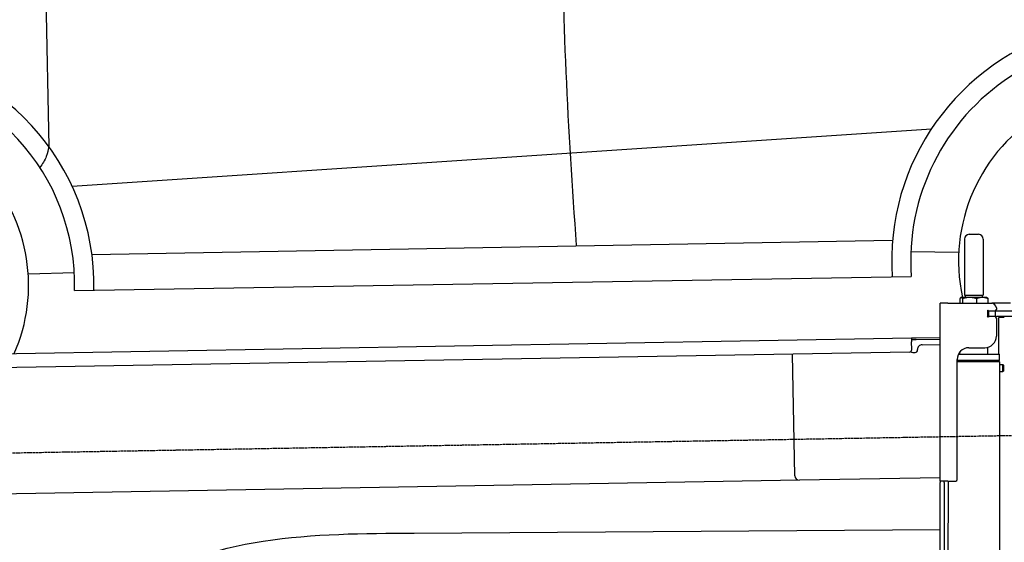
# Model space of a CAD drawing. Header units: millimetres. Extents: x 552 to 7231, y 5317 to 13136.
# Tile 4 of 6: x 2478 to 4585, y 10192 to 11309. Entities that reach past the tile are written whole.
import ezdxf

# ---------------------------------------------------------------- set-up
doc = ezdxf.new("R2010")
doc.units = ezdxf.units.MM
doc.linetypes.add('GEN3', pattern=[6.25, 5, -1.25])
doc.layers.get('0').update_dxf_attribs({"lineweight": 25})
doc.layers.add('3', color=6, linetype='GEN3', lineweight=25)
doc.layers.add('Car', color=10, linetype='Continuous')

msp = doc.modelspace()

# ---------------------------------------------------------------- linework, layer by layer
for p, q in [((4509.57, 10849.98), (4529.57, 10849.98)), ((4499.57, 10839.98), (4499.57, 10719.98)), ((4539.57, 10839.98), (4539.57, 10719.98)), ((4447.57, 10322.48), (4447.57, 10702.48)), ((4463.57, 10702.48), (4447.57, 10702.48)), ((4447.57, 10322.48), (4447.57, 10702.48)), ((4463.57, 10702.48), (4557.57, 10702.48)), ((4489.65, 10712.52), (4489.65, 10702.48)), ((4492.07, 10714.98), (4491.61, 10714.71)), ((4492.52, 10714.98), (4492.07, 10714.98)), ((4510.35, 10714.98), (4492.52, 10714.98)), ((4495.39, 10712.52), (4495.39, 10702.48)), ((4499.57, 10719.98), (4539.57, 10719.98)), ((4501.57, 10714.98), (4501.57, 10719.98)), ((4537.39, 10714.98), (4510.35, 10714.98)), ((4525.31, 10712.52), (4525.31, 10702.48)), ((4547.07, 10714.98), (4537.39, 10714.98)), ((4537.57, 10714.98), (4537.57, 10719.98)), ((4547.07, 10714.98), (4547.53, 10714.71)), ((4549.48, 10712.52), (4549.48, 10702.48)), ((4597.57, 10702.48), (4557.57, 10702.48)), ((4550.57, 10685.98), (4548.7, 10685.98)), ((4549.57, 10676.62), (4549.57, 10683.83)), ((4550.57, 10685.98), (4551.57, 10685.98)), ((4550.57, 10685.98), (4550.57, 10673.98)), ((4564.57, 10685.98), (4551.57, 10685.98)), ((4552.21, 10686.48), (4564.57, 10686.48)), ((4564.57, 10685.98), (4565.57, 10685.98)), ((4567.74, 10685.98), (4565.57, 10685.98)), ((4565.57, 10673.98), (4565.57, 10685.98)), ((4567.57, 10692.48), (4567.57, 10689.48)), ((4603.4, 10685.98), (4567.74, 10685.98)), ((4548.68, 10673.98), (4548.57, 10673.98)), ((4550.57, 10673.98), (4548.68, 10673.98)), ((4551.57, 10673.98), (4550.57, 10673.98)), ((4552.21, 10673.98), (4551.57, 10673.98)), ((4564.57, 10673.98), (4552.21, 10673.98)), ((4565.57, 10673.98), (4564.57, 10673.98)), ((4565.57, 10673.98), (4567.74, 10673.98)), ((4567.57, 10670.98), (4567.57, 10632.48)), ((4603.4, 10673.98), (4567.74, 10673.98)), ((4572.57, 10593.9), (4572.57, 10672.48)), ((4584.57, 10672.48), (4572.57, 10672.48)), ((1732.77, 10582.07), (4386.09, 10628.39)), ((4386.09, 10628.39), (4396.09, 10628.56)), ((4386.09, 10628.39), (4386.23, 10620.39)), ((4396.16, 10624.56), (4386.16, 10624.39)), ((4386.52, 10603.39), (4386.23, 10620.39)), ((4396.09, 10628.56), (4445.89, 10629.43)), ((4447.57, 10625.46), (4396.16, 10624.56)), ((4381.61, 10598.3), (1732.77, 10552.07)), ((4389.13, 10597.43), (4394.13, 10597.52)), ((4399.04, 10602.61), (4399.02, 10603.61)), ((4408.85, 10613.78), (4447.57, 10614.46)), ((4489.57, 10594.03), (4489.57, 10598.74)), ((4508.57, 10607.48), (4542.57, 10607.48)), ((4549.57, 10593.93), (4549.59, 10608.49)), ((4136.19, 10333.98), (4131.65, 10593.94)), ((4483.57, 10325.48), (4483.57, 10582.48)), ((4483.57, 10325.48), (4483.57, 10582.48)), ((4483.57, 10580.77), (4574.55, 10580.63)), ((4483.57, 10579.03), (4571.54, 10578.9)), ((4571.54, 10578.9), (4483.57, 10579.03)), ((4574.54, 10577.16), (4483.57, 10577.3)), ((4486.4, 10594.03), (4574.57, 10593.89)), ((4571.54, 10578.9), (4574.55, 10580.63)), ((4571.54, 10578.9), (4574.54, 10577.16)), ((4572.57, 10578.31), (4572.57, 10579.49)), ((4574.54, 10577.16), (4574.53, 10571.39)), ((4574.55, 10580.63), (4574.57, 10593.89)), ((4574.51, 10556.39), (4571.79, 8191.9)), ((4574.51, 10556.39), (4581.51, 10556.38)), ((4574.53, 10571.39), (4581.53, 10571.38)), ((4581.51, 10556.38), (4581.53, 10571.38)), ((4582.51, 10557.38), (4581.51, 10556.38)), ((4582.53, 10570.38), (4581.53, 10571.38)), ((4582.53, 10570.38), (4582.51, 10557.38)), ((4146.36, 10324.16), (1732.77, 10282.03)), ((4447.57, 10329.41), (4146.36, 10324.16)), ((4447.57, 10322.48), (4447.57, 10319.48)), ((4463.57, 10322.48), (4447.57, 10322.48)), ((4447.57, 10322.48), (4447.57, 10319.48)), ((4463.57, 10322.48), (4447.57, 10322.48)), ((4455.57, 10319.48), (4455.57, 10322.48)), ((4455.57, 10319.48), (4455.57, 10322.48)), ((4464.15, 10322.48), (4461.79, 8192.07)), ((4463.57, 10322.48), (4480.57, 10322.48)), ((4463.57, 10322.48), (4480.57, 10322.48)), ((4447.57, 8072.48), (4447.57, 10319.48)), ((4455.57, 10319.48), (4455.57, 8072.48))]:
    msp.add_line(p, q)
for centre, radius, start, end in [((4509.57, 10839.98), 10, 90, 180), ((4529.57, 10839.98), 10, 0, 90), ((4557.57, 10692.48), 10, 0, 90), ((4549.57, 10686.48), 1, 48.59038, 221.40962), ((4546.57, 10683.83), 3, 0, 41.40962), ((4552.21, 10689.48), 3, 228.59038, 270), ((4564.57, 10689.48), 3, 270, 0), ((4549.57, 10673.98), 1, 138.59038, 311.40962), ((4546.57, 10676.62), 3, 318.59038, 0), ((4552.21, 10670.98), 3, 90, 131.40962), ((4564.57, 10670.98), 3, 0, 90), ((4542.57, 10632.48), 25, 270, 0), ((4381.53, 10603.3), 5, 271, 1), ((4389.04, 10602.43), 5, 214.23672, 271), ((4394.04, 10602.52), 5, 271, 1), ((4409.02, 10603.78), 10, 91, 181), ((4508.57, 10582.48), 25, 90, 180), ((4146.19, 10334.15), 10, 181, 271), ((4480.57, 10325.48), 3, 270, 0), ((4480.57, 10325.48), 3, 270, 0)]:
    msp.add_arc(centre, radius, start, end)
for points, weights in [([(4492.52, 10714.98), (4491.19, 10714.98), (4489.65, 10712.52)], [1, 1.0379548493, 1]), ([(4495.39, 10712.52), (4493.85, 10714.98), (4492.52, 10714.98)], [1, 1.0379548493, 1]), ([(4510.35, 10714.98), (4503.41, 10714.98), (4495.39, 10712.52)], [1, 1.0379548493, 1]), ([(4525.31, 10712.52), (4517.29, 10714.98), (4510.35, 10714.98)], [1, 1.0379548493, 1]), ([(4537.39, 10714.98), (4531.78, 10714.98), (4525.31, 10712.52)], [1, 1.0379548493, 1]), ([(4549.48, 10712.52), (4543.01, 10714.98), (4537.39, 10714.98)], [1, 1.0379548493, 1]), ([(4547.53, 10714.71), (4548.44, 10714.18), (4549.48, 10712.52)], [1.01682908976, 1.02536255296, 1])]:
    msp.add_rational_spline(points, weights, degree=2)
for points, knots in [([(4574.53, 10571.39), (4574.53, 10571.39), (4574.5, 10571.21), (4574.41, 10570.44), (4574.34, 10569.86), (4574.21, 10568.53), (4574.14, 10567.69), (4574.04, 10565.84), (4574.01, 10564.84), (4574.01, 10563.9)], [3.3947259, 3.3947259, 3.3947259, 3.3947259, 3.6776181, 3.6776181, 3.9605102, 3.9605102, 4.2434057, 4.2434057, 4.5263012, 4.5263012, 4.5263012, 4.5263012]), ([(4574.01, 10563.9), (4574.01, 10562.95), (4574.03, 10561.95), (4574.12, 10560.1), (4574.19, 10559.26), (4574.32, 10557.93), (4574.39, 10557.35), (4574.48, 10556.58), (4574.51, 10556.39), (4574.51, 10556.39)], [0, 0, 0, 0, 0.2828955, 0.2828955, 0.565791, 0.565791, 0.8486832, 0.8486832, 1.1315753, 1.1315753, 1.1315753, 1.1315753])]:
    msp.add_open_spline(points, degree=3, knots=knots)
at = {"layer": '3'}
msp.add_line((1175.28, 10360.3), (6230.45, 10448.53), dxfattribs=at)
at = {"layer": 'Car'}
for p, q in [((2528.04, 11699.48), (2540.27, 11037.72)), ((2590.28, 10952.75), (4428.55, 11075.53)), ((2632.59, 10806.96), (4345.41, 10837.38)), ((4384.73, 10813.45), (4487.18, 10812.03)), ((2496.35, 10765.56), (2595.08, 10768.37)), ((2595.74, 10729.63), (4385.48, 10759.75)), ((3322.01, 10211.32), (4447.57, 10218.8))]:
    msp.add_line(p, q, dxfattribs=at)
for centre, radius, start, end in [((4854.87, 10793.11), 511.38, 26.64707, 183.81738), ((4854.87, 10793.11), 470.58, 1.29015, 184.02367), ((2133.44, 10741.12), 503.48, 358.77103, 174.65483), ((2133.44, 10741.12), 462.44, 358.57632, 174.17896), ((4854.87, 10793.11), 368.18, 335.84319, 192.25106), ((2133.44, 10741.12), 363.73, 336.29391, 172.59128)]:
    msp.add_arc(centre, radius, start, end, dxfattribs=at)
for points in [[(3669.26, 10826.48), (3642.87, 11566.91), (3647.31, 11685.54)], [(2540.27, 11037.72), (2535.09, 11016.69), (2521.45, 10992.72)], [(2590.75, 9952.84), (2677.5, 10039.78), (2800.96, 10133.43), (2999.22, 10193.9), (3322.01, 10211.32)]]:
    msp.add_spline(points, degree=3, dxfattribs=at)

doc.saveas('drawing.dxf')
